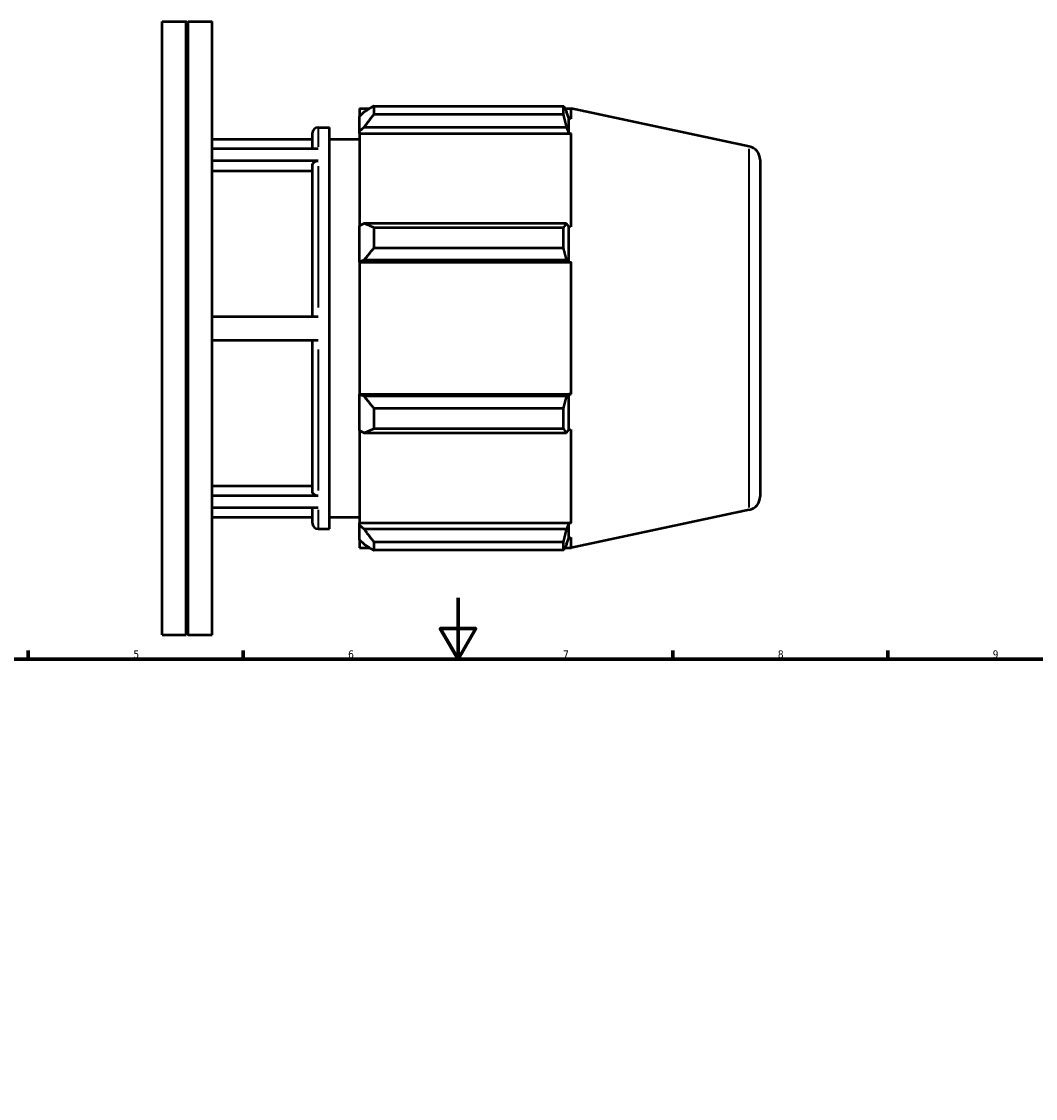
# Model space of a CAD drawing. Header units: millimetres. Extents: x -124 to 940, y -100 to 782.
# Tile 5 of 6: x 278 to 609, y 431 to 782. Entities that reach past the tile are written whole.
import ezdxf

# ---------------------------------------------------------------- set-up
doc = ezdxf.new("R2010")
doc.units = ezdxf.units.MM
for name, color, linetype, lineweight in [('Border (ISO)', 7, 'Continuous', 70), ('Visible (ISO)', 7, 'Continuous', 50), ('Visible Narrow (ISO)', 7, 'Continuous', 35)]:
    doc.layers.add(name, color=color, linetype=linetype, lineweight=lineweight)
doc.styles.add('Note Text (ISO)', font='tahoma.ttf')

# ---------------------------------------------------------------- blocks, each defined once
blk = doc.blocks.new('Borders Default Border')
at = {"layer": 'Border (ISO)'}
for p, q in [((280.33, 574), (280.33, 576.9)), ((350.42, 574), (350.42, 576.9)), ((490.58, 574), (490.58, 576.9)), ((560.67, 574), (560.67, 576.9))]:
    blk.add_line(p, q, dxfattribs=at)
at = {"layer": 'Border (ISO)', "flags": 128}
for points in [[(420.5, 594), (420.5, 574), (414.73, 584), (426.27, 584), (420.5, 574)], [(20, 20), (20, 574), (821, 574), (821, 20), (20, 20)]]:
    blk.add_lwpolyline(points, dxfattribs=at)
at = {"layer": 'Border (ISO)', "color": 232, "true_color": 0xca0064, "char_height": 2.5, "attachment_point": 7, "style": 'Note Text (ISO)'}
for s, insert in [('5', (314.64, 574.35)), ('6', (384.66, 574.35)), ('7', (454.77, 574.4)), ('8', (524.81, 574.34)), ('9', (594.88, 574.35))]:
    blk.add_mtext(s, dxfattribs=dict(at, insert=insert))

msp = doc.modelspace()

# ---------------------------------------------------------------- linework, layer by layer
at = {"layer": 'Visible (ISO)'}
for p, q in [((324.031, 581.982), (324.031, 781.982)), ((324.031, 781.982), (331.856, 781.982)), ((331.856, 581.982), (331.856, 781.982)), ((332.156, 781.682), (331.856, 781.982)), ((332.156, 781.682), (332.456, 781.982)), ((332.156, 582.282), (332.156, 781.682)), ((332.456, 581.982), (332.456, 781.982)), ((332.456, 781.982), (340.281, 781.982)), ((340.281, 581.982), (340.281, 781.982)), ((388.381, 753.592), (388.381, 751.012)), ((388.381, 753.592), (391.659, 753.592)), ((389.921, 752.481), (388.381, 751.012)), ((393.001, 754.434), (393.001, 751.649)), ((393.001, 754.434), (454.93, 754.434)), ((454.93, 751.649), (393.001, 751.649)), ((454.93, 751.649), (454.93, 754.434)), ((455.366, 753.592), (457.354, 753.592)), ((456.631, 750.424), (455.931, 752.481)), ((515.467, 741.24), (457.354, 753.592)), ((457.354, 750.278), (457.354, 753.592)), ((388.381, 746.184), (388.381, 751.012)), ((456.631, 745.637), (456.631, 750.424)), ((457.354, 750.278), (456.631, 750.424)), ((373.06, 740.433), (373.06, 745.632)), ((374.86, 747.432), (378.631, 747.432)), ((378.631, 616.532), (378.631, 747.432)), ((388.381, 746.184), (389.921, 747.55)), ((388.381, 745.501), (388.381, 746.184)), ((388.381, 745.501), (388.381, 715.404)), ((388.381, 745.501), (457.354, 745.501)), ((389.921, 747.55), (455.931, 747.55)), ((455.931, 747.55), (456.631, 745.637)), ((456.631, 745.637), (457.354, 745.501)), ((457.354, 715.048), (457.354, 745.501)), ((340.281, 743.582), (373.06, 743.582)), ((378.631, 743.582), (388.381, 743.582)), ((374.86, 740.433), (340.281, 740.433)), ((374.86, 736.57), (340.281, 736.57)), ((373.06, 685.704), (373.06, 735.008)), ((519.031, 736.838), (519.031, 627.126)), ((373.06, 733.229), (340.281, 733.229)), ((389.921, 716.115), (388.381, 715.404)), ((388.381, 703.747), (388.381, 715.404)), ((455.931, 716.115), (389.921, 716.115)), ((393.001, 714.777), (393.001, 708.055)), ((393.001, 714.777), (454.93, 714.777)), ((454.93, 708.055), (454.93, 714.777)), ((456.631, 715.119), (455.931, 716.115)), ((456.631, 703.562), (456.631, 715.119)), ((457.354, 715.048), (456.631, 715.119)), ((454.93, 708.055), (393.001, 708.055)), ((388.381, 703.747), (389.921, 704.21)), ((388.381, 703.516), (388.381, 703.747)), ((388.381, 703.516), (388.381, 660.449)), ((388.381, 703.516), (457.354, 703.516)), ((389.921, 704.21), (455.931, 704.21)), ((455.931, 704.21), (456.631, 703.562)), ((456.631, 703.562), (457.354, 703.516)), ((457.354, 660.449), (457.354, 703.516)), ((374.86, 685.704), (340.281, 685.704)), ((374.86, 678.004), (340.281, 678.004)), ((373.06, 628.815), (373.06, 678.004)), ((388.381, 660.217), (388.381, 660.449)), ((388.381, 660.449), (457.354, 660.449)), ((456.631, 660.403), (455.931, 659.754)), ((457.354, 660.449), (456.631, 660.403)), ((456.631, 648.846), (456.631, 660.403)), ((389.921, 659.754), (388.381, 660.217)), ((388.381, 648.561), (388.381, 660.217)), ((455.931, 659.754), (389.921, 659.754)), ((393.001, 655.91), (393.001, 649.188)), ((393.001, 655.91), (454.93, 655.91)), ((454.93, 649.188), (454.93, 655.91)), ((388.381, 648.561), (389.921, 647.85)), ((388.381, 648.561), (388.381, 618.463)), ((389.921, 647.85), (455.931, 647.85)), ((454.93, 649.188), (393.001, 649.188)), ((455.931, 647.85), (456.631, 648.846)), ((456.631, 648.846), (457.354, 648.917)), ((457.354, 618.463), (457.354, 648.917)), ((340.281, 630.593), (373.06, 630.593)), ((374.86, 627.253), (340.281, 627.253)), ((374.86, 623.416), (340.281, 623.416)), ((373.06, 618.332), (373.06, 623.416)), ((515.467, 622.725), (457.354, 610.372)), ((340.281, 620.382), (373.06, 620.382)), ((378.631, 620.382), (388.381, 620.382)), ((388.381, 617.78), (388.381, 618.463)), ((388.381, 618.463), (457.354, 618.463)), ((456.631, 618.327), (455.931, 616.414)), ((457.354, 618.463), (456.631, 618.327)), ((456.631, 613.54), (456.631, 618.327)), ((374.86, 616.532), (378.631, 616.532)), ((389.921, 616.414), (388.381, 617.78)), ((388.381, 612.952), (388.381, 617.78)), ((455.931, 616.414), (389.921, 616.414)), ((388.381, 612.952), (389.921, 611.484)), ((388.381, 612.952), (388.381, 610.372)), ((393.001, 612.315), (393.001, 609.531)), ((393.001, 612.315), (454.93, 612.315)), ((454.93, 609.531), (454.93, 612.315)), ((455.931, 611.484), (456.631, 613.54)), ((456.631, 613.54), (457.354, 613.687)), ((457.354, 610.372), (457.354, 613.687)), ((388.381, 610.372), (391.659, 610.372)), ((454.93, 609.531), (393.001, 609.531)), ((455.366, 610.372), (457.354, 610.372)), ((324.031, 581.982), (331.856, 581.982)), ((332.156, 582.282), (331.856, 581.982)), ((332.156, 582.282), (332.456, 581.982)), ((332.456, 581.982), (340.281, 581.982))]:
    msp.add_line(p, q, dxfattribs=at)
for centre, radius, start, end in [((374.86, 745.632), 1.8, 90, 180), ((514.531, 736.838), 4.5, 0, 78), ((514.531, 627.126), 4.5, 282, 0), ((374.86, 618.332), 1.8, 180, 270)]:
    msp.add_arc(centre, radius, start, end, dxfattribs=at)
for points, weights in [([(393.001, 754.434), (391.4, 753.438), (389.921, 752.481)], [1.01541112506, 1.0109814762, 1.0057494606]), ([(389.921, 747.55), (391.4, 749.558), (393.001, 751.649)], [1.0057494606, 1.0109814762, 1.01541112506]), ([(454.93, 754.434), (455.45, 753.438), (455.931, 752.481)], [1, 1.00071565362, 1.00061432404]), ([(455.931, 747.55), (455.45, 749.558), (454.93, 751.649)], [1.00061432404, 1.00071565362, 1]), ([(393.001, 714.777), (391.4, 715.46), (389.921, 716.115)], [1.01541112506, 1.0109814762, 1.0057494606]), ([(454.93, 714.777), (455.45, 715.46), (455.931, 716.115)], [1, 1.00071565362, 1.00061432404]), ([(389.921, 704.21), (391.4, 706.094), (393.001, 708.055)], [1.0057494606, 1.0109814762, 1.01541112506]), ([(455.931, 704.21), (455.45, 706.094), (454.93, 708.055)], [1.00061432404, 1.00071565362, 1]), ([(393.001, 655.91), (391.4, 657.871), (389.921, 659.754)], [1.01541112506, 1.0109814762, 1.0057494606]), ([(454.93, 655.91), (455.45, 657.871), (455.931, 659.754)], [1, 1.00071565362, 1.00061432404]), ([(389.921, 647.85), (391.4, 648.505), (393.001, 649.188)], [1.0057494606, 1.0109814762, 1.01541112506]), ([(455.931, 647.85), (455.45, 648.505), (454.93, 649.188)], [1.00061432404, 1.00071565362, 1]), ([(393.001, 612.315), (391.4, 614.407), (389.921, 616.414)], [1.01541112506, 1.0109814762, 1.0057494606]), ([(454.93, 612.315), (455.45, 614.407), (455.931, 616.414)], [1, 1.00071565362, 1.00061432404]), ([(389.921, 611.484), (391.4, 610.527), (393.001, 609.531)], [1.0057494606, 1.0109814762, 1.01541112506]), ([(455.931, 611.484), (455.45, 610.527), (454.93, 609.531)], [1.00061432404, 1.00071565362, 1])]:
    msp.add_rational_spline(points, weights, degree=2, dxfattribs=at)
for points, knots in [([(373.06, 735.008), (373.06, 735.201), (373.112, 735.428), (373.282, 735.784), (373.43, 735.976), (373.745, 736.249), (373.966, 736.377), (374.376, 736.525), (374.638, 736.57), (374.86, 736.57)], [0.80051021, 0.80051021, 0.80051021, 0.80051021, 0.86732409, 0.86732409, 0.93406901, 0.93406901, 1.00073531, 1.00073531, 1.06733855, 1.06733855, 1.06733855, 1.06733855]), ([(374.86, 627.253), (374.638, 627.253), (374.376, 627.298), (373.966, 627.446), (373.744, 627.574), (373.43, 627.847), (373.282, 628.039), (373.112, 628.395), (373.06, 628.622), (373.06, 628.815)], [0, 0, 0, 0, 0.06660826, 0.06660826, 0.13327168, 0.13327168, 0.20000386, 0.20000386, 0.26679635, 0.26679635, 0.26679635, 0.26679635])]:
    msp.add_open_spline(points, degree=3, knots=knots, dxfattribs=at)
at = {"layer": 'Visible Narrow (ISO)'}
for p, q in [((374.86, 747.415), (374.86, 741.104)), ((515.467, 623.454), (515.467, 740.51)), ((374.86, 734.833), (374.86, 688.735)), ((374.86, 674.973), (374.86, 628.98)), ((374.86, 622.756), (374.86, 616.55))]:
    msp.add_line(p, q, dxfattribs=at)

# ---------------------------------------------------------------- block references
msp.add_blockref('Borders Default Border', (0, 0))

doc.saveas('drawing.dxf')
